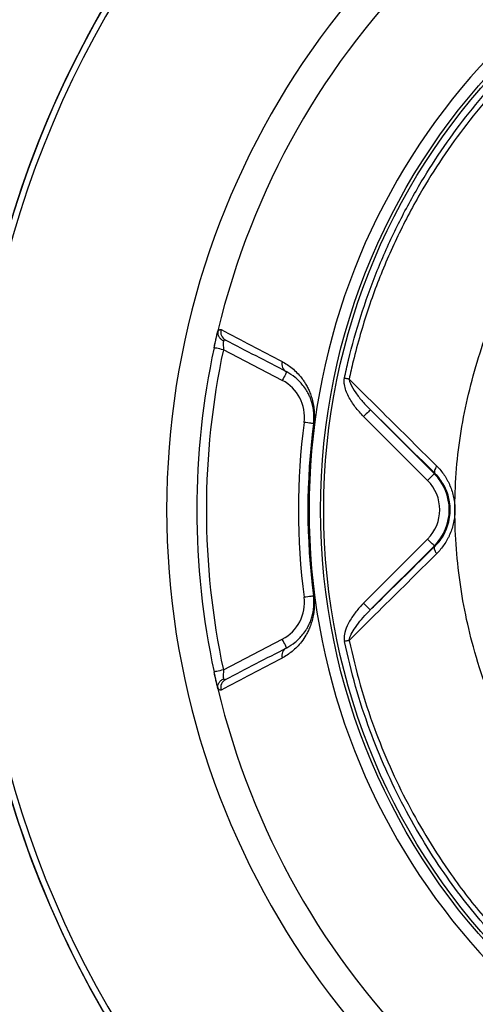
# Model space of a CAD drawing. Header units: millimetres. Extents: x 3239 to 9129, y 3304 to 9194.
# Tile 4 of 12: x 4689 to 5407, y 5470 to 7021. Entities that reach past the tile are written whole.
import ezdxf

# ---------------------------------------------------------------- set-up
doc = ezdxf.new("R2010")
doc.units = ezdxf.units.MM
doc.header["$LTSCALE"] = 5

msp = doc.modelspace()

# ---------------------------------------------------------------- linework, layer by layer
at = {"color": 7, "linetype": 'Continuous', "lineweight": 25}
for p, q in [((4995.8, 6504.4), (5001.8, 6530.9)), ((5103.2, 6452.9), (5010.4, 6501.2)), ((5242.1, 6406.6), (5342.9, 6305.8)), ((5332.3, 6295.2), (5231.5, 6396)), ((5343.7, 6306.6), (5342.9, 6305.8)), ((5231.4, 6102), (5332.3, 6202.9)), ((5342.9, 6192.3), (5242, 6091.4)), ((5343.7, 6191.5), (5342.9, 6192.3)), ((5010.4, 5996.9), (5103.2, 6045.2)), ((5001.4, 5968.7), (4995.8, 5993.8))]:
    msp.add_line(p, q, dxfattribs=at)
at = {"color": 7, "linetype": 'Continuous', "lineweight": 25, "flags": 128}
for points in [[(5010.4, 6501.2), (5007.6, 6501.8), (5004.8, 6502.4), (5002.3, 6503), (5000.1, 6503.4), (4998.2, 6503.8), (4996.9, 6504.1), (4996.1, 6504.3), (4995.8, 6504.4)], [(5110.2, 6466.2), (5110, 6466), (5109.6, 6465.2), (5109, 6464), (5108.1, 6462.3), (5107.1, 6460.3), (5105.9, 6458), (5104.6, 6455.5), (5103.2, 6452.9)], [(5208.6, 6454.8), (5207.8, 6455), (5206.9, 6455.2), (5206, 6455.3), (5205, 6455.5), (5204.1, 6455.7), (5203.1, 6455.9), (5202.2, 6456.2), (5201.2, 6456.4)], [(5242.1, 6406.6), (5241.9, 6406.3), (5241.3, 6405.7), (5240.3, 6404.7), (5239, 6403.4), (5237.4, 6401.8), (5235.5, 6400), (5233.6, 6398), (5231.5, 6396)], [(5152.5, 6384.8), (5152.3, 6384.9), (5151.4, 6385), (5150, 6385.1), (5148.2, 6385.4), (5145.9, 6385.7), (5143.4, 6386), (5140.6, 6386.4), (5137.7, 6386.8)], [(5152.9, 6384.8), (5152.8, 6384.8), (5152.8, 6384.8), (5152.7, 6384.8), (5152.6, 6384.8), (5152.6, 6384.8), (5152.6, 6384.8), (5152.5, 6384.8), (5152.5, 6384.8)], [(5346.7, 6317.9), (5345.5, 6316.1), (5344.5, 6314.4), (5343.7, 6312.7), (5343.2, 6311.2), (5342.9, 6309.8), (5342.9, 6308.5), (5343.2, 6307.5), (5343.7, 6306.6)], [(5342.9, 6305.8), (5342.7, 6305.6), (5342, 6305), (5341, 6304), (5339.7, 6302.6), (5338.1, 6301), (5336.3, 6299.2), (5334.3, 6297.3), (5332.3, 6295.2)], [(5342.9, 6192.3), (5342.7, 6192.5), (5342, 6193.2), (5341, 6194.2), (5339.7, 6195.5), (5338.1, 6197.1), (5336.3, 6198.9), (5334.3, 6200.9), (5332.3, 6202.9)], [(5346.7, 6180.3), (5345.5, 6182), (5344.5, 6183.7), (5343.7, 6185.4), (5343.2, 6187), (5342.9, 6188.4), (5342.9, 6189.6), (5343.2, 6190.7), (5343.7, 6191.5)], [(5152.5, 6113.3), (5152.3, 6113.3), (5151.4, 6113.2), (5150, 6113), (5148.2, 6112.7), (5145.9, 6112.4), (5143.4, 6112.1), (5140.6, 6111.7), (5137.7, 6111.4)], [(5152.9, 6113.4), (5152.8, 6113.4), (5152.8, 6113.3), (5152.7, 6113.3), (5152.6, 6113.3), (5152.6, 6113.3), (5152.6, 6113.3), (5152.5, 6113.3), (5152.5, 6113.3)], [(5242, 6091.4), (5241.8, 6091.7), (5241.1, 6092.3), (5240.2, 6093.3), (5238.8, 6094.6), (5237.2, 6096.2), (5235.4, 6098), (5233.4, 6100), (5231.4, 6102)], [(5110.2, 6031.9), (5110, 6032.2), (5109.6, 6032.9), (5109, 6034.2), (5108.1, 6035.8), (5107.1, 6037.8), (5105.9, 6040.1), (5104.6, 6042.6), (5103.2, 6045.2)], [(5208.6, 6043.4), (5207.8, 6043.2), (5206.9, 6043), (5206, 6042.8), (5205, 6042.6), (5204.1, 6042.4), (5203.1, 6042.2), (5202.1, 6042), (5201.2, 6041.8)], [(5010.4, 5996.9), (5007.6, 5996.3), (5004.8, 5995.7), (5002.3, 5995.2), (5000.1, 5994.7), (4998.2, 5994.3), (4996.9, 5994), (4996.1, 5993.8), (4995.8, 5993.8)]]:
    msp.add_lwpolyline(points, dxfattribs=at)
at = {"color": 7, "linetype": 'Continuous', "lineweight": 25}
for radius in [2945, 2500, 2470, 2467, 2375, 2346.9, 2328.7, 1020, 1015]:
    msp.add_circle((6183.6, 6249.1), radius, dxfattribs=at)
for centre, radius, start, end in [((6183.6, 6249.1), 1575, 273.774, 266.226), ((6183.6, 6249.1), 1575, 273.774, 157.5), ((6183.6, 6249.1), 1565, 273.8174, 266.1826), ((6183.6, 6249.1), 1262.6, 110.0275, 249.9725), ((6183.6, 6249.1), 1038.2, 100.4364, 259.5636), ((6183.6, 6249.1), 1215, 134.4148, 166.5874), ((6183.6, 6249.1), 1575, 157.5, 266.226), ((5020.8, 6529.3), 14.7, 165.0916, 241.9419), ((6183.6, 6249.1), 1215, 167.8701, 192.1299), ((6183.6, 6249.1), 1200, 167.8701, 192.1299), ((5117.1, 6479.2), 14.7, 166.4001, 241.9578), ((5073.2, 6395.3), 65, 352.5, 62.5), ((6183.6, 6249.1), 1055, 172.5, 187.5), ((6183.6, 6249.1), 1040, 172.5, 187.5), ((6183.6, 6249.1), 1039.6, 172.5, 187.5), ((5286.1, 6249.1), 80.3, 315, 45), ((5286.1, 6249.1), 65.3, 315, 45), ((5073.2, 6102.9), 65, 297.5, 7.5), ((5117.1, 6019), 14.7, 118.0422, 193.5999), ((5020.8, 5968.9), 14.7, 118.0581, 194.9084), ((6183.6, 6249.1), 1215, 193.4126, 225.5852)]:
    msp.add_arc(centre, radius, start, end, dxfattribs=at)
for points, knots in [([(5201.2, 6456.4), (5203.3, 6465.8), (5210.5, 6498.7), (5226.2, 6554.2), (5250.5, 6622), (5279.6, 6688), (5312.4, 6749.9), (5348.3, 6807.8), (5386.9, 6861.7), (5429, 6912.9), (5471.1, 6958.2), (5500.2, 6985.1), (5513, 6997.1)], [0, 0, 0, 0, 0.045792, 0.159051, 0.272601, 0.386151, 0.499411, 0.603676, 0.708167, 0.812658, 0.916924, 1, 1, 1, 1]), ([(5518.7, 6990.8), (5505.9, 6979), (5477, 6952.3), (5435.1, 6907.6), (5393.3, 6856.8), (5354.9, 6803.4), (5317.4, 6743.4), (5282.3, 6676.3), (5250.6, 6602.1), (5229.1, 6537.1), (5215.9, 6487.8), (5210.7, 6464.2), (5208.6, 6454.8)], [0, 0, 0, 0, 0.083038, 0.187289, 0.291768, 0.396247, 0.500498, 0.628504, 0.756721, 0.884727, 0.954198, 1, 1, 1, 1]), ([(4995.8, 6504.4), (4996.3, 6507), (4996.9, 6509.7), (4997.8, 6513.5), (4998.1, 6514.8), (4998.6, 6517.2), (4998.9, 6518.4), (4999.4, 6520.7), (4999.7, 6521.8), (5000.2, 6524), (5000.4, 6525), (5001.1, 6527.9), (5001.5, 6529.5), (5001.8, 6530.9)], [0, 0, 0, 0, 0.25, 0.25, 0.375, 0.375, 0.5, 0.5, 0.625, 0.625, 0.75, 0.75, 1, 1, 1, 1]), ([(5001.5, 6529), (5001.3, 6527.7), (5001.5, 6526.4), (5002.2, 6523.7), (5002.8, 6522.4), (5004, 6520.6), (5004.4, 6520), (5005.4, 6518.9), (5005.9, 6518.4), (5007.1, 6517.4), (5007.7, 6516.9), (5009, 6516), (5009.7, 6515.6), (5010.4, 6515.3)], [0, 0, 0, 0, 0.25, 0.25, 0.5, 0.5, 0.625, 0.625, 0.75, 0.75, 0.875, 0.875, 1, 1, 1, 1]), ([(5001.5, 6529), (5002, 6529.9), (5002.5, 6530.6), (5003.4, 6531.8), (5003.9, 6532.2), (5004.8, 6532.9), (5005.2, 6533.1), (5006, 6533.3), (5006.3, 6533.2), (5006.7, 6533)], [0, 0, 0, 0, 0.25, 0.25, 0.5, 0.5, 0.75, 0.75, 1, 1, 1, 1]), ([(5010.4, 6515.3), (5010.4, 6514.5), (5010.3, 6513.5), (5010.3, 6511.4), (5010.3, 6510.3), (5010.3, 6507.8), (5010.3, 6506.5), (5010.4, 6503.9), (5010.4, 6502.6), (5010.4, 6501.2)], [0, 0, 0, 0, 0.25, 0.25, 0.5, 0.5, 0.75, 0.75, 1, 1, 1, 1]), ([(5013.9, 6516.3), (5013.3, 6516.6), (5012.7, 6516.7), (5011.8, 6516.5), (5011.5, 6516.3), (5010.9, 6515.9), (5010.6, 6515.6), (5010.4, 6515.3)], [0, 0, 0, 0, 0.5, 0.5, 0.75, 0.75, 1, 1, 1, 1]), ([(5102.8, 6482.6), (5108.3, 6479.7), (5113.6, 6476.3), (5121.3, 6469.9), (5123.9, 6467.6), (5128.8, 6462.5), (5131.3, 6459.8), (5134.8, 6455.2), (5136, 6453.5), (5138.3, 6450.1), (5139.5, 6448.3), (5141.7, 6444.5), (5142.8, 6442.5), (5144.9, 6438.2), (5145.9, 6435.9), (5147.9, 6431), (5148.8, 6428.3), (5150.6, 6422.4), (5151.4, 6419.2), (5152.4, 6413.7), (5152.7, 6411.7), (5153.3, 6407.5), (5153.5, 6405.2), (5153.8, 6400.1), (5153.8, 6397.4), (5153.7, 6392.9), (5153.6, 6391.3), (5153.3, 6388.1), (5153.1, 6386.4), (5152.9, 6384.8)], [0, 0, 0, 0, 0.25, 0.25, 0.375, 0.375, 0.5, 0.5, 0.5625, 0.5625, 0.625, 0.625, 0.6875, 0.6875, 0.75, 0.75, 0.8125, 0.8125, 0.875, 0.875, 0.90625, 0.90625, 0.9375, 0.9375, 0.96875, 0.96875, 0.984375, 0.984375, 1, 1, 1, 1]), ([(5152.5, 6384.8), (5152.8, 6386.4), (5152.9, 6388), (5153.1, 6390.4), (5153.1, 6391.1), (5153.2, 6392.6), (5153.2, 6393.3), (5153.2, 6395.3), (5153.2, 6396.6), (5153.1, 6399), (5153.1, 6400.1), (5152.8, 6403.3), (5152.6, 6405.2), (5152.1, 6408.7), (5151.8, 6410.3), (5150.9, 6414.8), (5150.1, 6417.4), (5148.6, 6422.1), (5147.8, 6424.3), (5146.1, 6428.3), (5145.2, 6430.2), (5143.4, 6433.6), (5142.5, 6435.3), (5139.7, 6439.9), (5137.8, 6442.6), (5133.8, 6447.6), (5131.8, 6449.8), (5127.6, 6454), (5125.5, 6455.8), (5119.1, 6461), (5114.7, 6463.9), (5110.2, 6466.2)], [0, 0, 0, 0, 0.015625, 0.015625, 0.023438, 0.023438, 0.03125, 0.03125, 0.046875, 0.046875, 0.0625, 0.0625, 0.09375, 0.09375, 0.125, 0.125, 0.1875, 0.1875, 0.25, 0.25, 0.3125, 0.3125, 0.375, 0.375, 0.5, 0.5, 0.625, 0.625, 0.75, 0.75, 1, 1, 1, 1]), ([(5231.5, 6396), (5227, 6400.8), (5217.9, 6410.5), (5208.9, 6424.6), (5203.4, 6436.7), (5201.1, 6445.3), (5200.5, 6451.9), (5201, 6455.2), (5201.2, 6456.4)], [0, 0, 0, 0, 0.285937, 0.571278, 0.714364, 0.856925, 0.950824, 1, 1, 1, 1]), ([(5208.6, 6454.8), (5224.2, 6439.4), (5269.9, 6394.1), (5316.2, 6348.2), (5346.7, 6317.9)], [0, 0, 0, 0, 0.339249, 1, 1, 1, 1]), ([(5208.6, 6454.8), (5208.7, 6454), (5209.1, 6451.6), (5211.9, 6444.1), (5218.9, 6433), (5229.7, 6419.3), (5238, 6410.8), (5242.1, 6406.6)], [0, 0, 0, 0, 0.038624, 0.12056, 0.400424, 0.700095, 1, 1, 1, 1]), ([(5346.7, 6317.9), (5348.9, 6315.8), (5350.9, 6313.5), (5354.9, 6308.8), (5356.7, 6306.3), (5360.2, 6301.2), (5361.8, 6298.5), (5364.1, 6294.4), (5364.8, 6293), (5366.2, 6290.1), (5366.9, 6288.6), (5370, 6281.2), (5372, 6275), (5373.9, 6265.4), (5374.4, 6262.1), (5375.1, 6255.5), (5375.4, 6249), (5375.1, 6242.4), (5374.4, 6235.8), (5373.9, 6232.5), (5371.9, 6222.9), (5370, 6216.8), (5366.8, 6209.4), (5366.2, 6208), (5364.8, 6205.1), (5364, 6203.7), (5361.8, 6199.5), (5360.1, 6196.9), (5354.9, 6189.2), (5351, 6184.5), (5346.7, 6180.3)], [0, 0, 0, 0, 0.0625, 0.0625, 0.125, 0.125, 0.1875, 0.1875, 0.21875, 0.21875, 0.25, 0.25, 0.375, 0.375, 0.4375, 0.4375, 0.5, 0.5625, 0.5625, 0.625, 0.625, 0.75, 0.75, 0.78125, 0.78125, 0.8125, 0.8125, 0.875, 0.875, 1, 1, 1, 1]), ([(5343.7, 6191.5), (5346.5, 6194.5), (5352.2, 6200.5), (5359, 6211.4), (5364.2, 6223.7), (5367.3, 6236.4), (5368.2, 6249.3), (5367.3, 6261.2), (5364.7, 6272.6), (5360.6, 6283.2), (5355.1, 6293.1), (5349.3, 6300.9), (5345.3, 6305.1), (5343.7, 6306.6)], [0, 0, 0, 0, 0.102063, 0.206746, 0.307094, 0.411347, 0.500314, 0.59264, 0.676465, 0.762711, 0.852684, 0.944762, 1, 1, 1, 1]), ([(5242, 6091.4), (5245.4, 6094.8), (5279.1, 6127.9), (5313.1, 6161.4), (5343.7, 6191.5)], [0, 0, 0, 0, 0.100222, 1, 1, 1, 1]), ([(5346.7, 6180.3), (5316.1, 6149.9), (5269.9, 6104), (5224.1, 6058.7), (5208.6, 6043.4)], [0, 0, 0, 0, 0.66094, 1, 1, 1, 1]), ([(5152.9, 6113.4), (5153.1, 6111.7), (5153.3, 6110), (5153.6, 6106.8), (5153.7, 6105.1), (5153.8, 6102.1), (5153.8, 6100.7), (5153.7, 6097.9), (5153.7, 6096.5), (5153.5, 6092.7), (5153.3, 6090.5), (5152.8, 6087.3), (5152.7, 6086.2), (5152.4, 6084.2), (5152.2, 6083.3), (5151.3, 6078.7), (5150.5, 6075.5), (5148.8, 6069.6), (5147.8, 6067), (5145.8, 6062), (5144.8, 6059.7), (5142.7, 6055.4), (5141.6, 6053.4), (5138.3, 6047.8), (5136, 6044.4), (5131.2, 6038.3), (5128.8, 6035.5), (5123.8, 6030.5), (5121.3, 6028.2), (5113.6, 6021.9), (5108.3, 6018.4), (5102.8, 6015.5)], [0, 0, 0, 0, 0.015625, 0.015625, 0.03125, 0.03125, 0.046875, 0.046875, 0.0625, 0.0625, 0.09375, 0.09375, 0.109375, 0.109375, 0.125, 0.125, 0.1875, 0.1875, 0.25, 0.25, 0.3125, 0.3125, 0.375, 0.375, 0.5, 0.5, 0.625, 0.625, 0.75, 0.75, 1, 1, 1, 1]), ([(5110.2, 6031.9), (5114.7, 6034.3), (5119.1, 6037.1), (5125.5, 6042.3), (5127.6, 6044.1), (5131.7, 6048.3), (5133.8, 6050.5), (5137.7, 6055.5), (5139.7, 6058.2), (5142.5, 6062.8), (5143.4, 6064.4), (5145.2, 6067.9), (5146.1, 6069.7), (5147.8, 6073.7), (5148.6, 6075.9), (5150.1, 6080.6), (5150.8, 6083.2), (5151.8, 6087.7), (5152.1, 6089.3), (5152.6, 6092.8), (5152.8, 6094.7), (5153.1, 6097.9), (5153.1, 6099), (5153.2, 6101.5), (5153.2, 6102.7), (5153.2, 6104.8), (5153.2, 6105.5), (5153.1, 6107), (5153.1, 6107.7), (5153, 6109.3), (5152.9, 6110.1), (5152.7, 6111.7), (5152.6, 6112.5), (5152.5, 6113.3)], [0, 0, 0, 0, 0.25, 0.25, 0.375, 0.375, 0.5, 0.5, 0.625, 0.625, 0.6875, 0.6875, 0.75, 0.75, 0.8125, 0.8125, 0.875, 0.875, 0.90625, 0.90625, 0.9375, 0.9375, 0.953125, 0.953125, 0.96875, 0.96875, 0.976563, 0.976563, 0.984375, 0.984375, 0.992188, 0.992188, 1, 1, 1, 1]), ([(5231.4, 6102), (5230.3, 6100.9), (5225, 6095.5), (5216.3, 6085.1), (5207.2, 6070.7), (5201.8, 6057.3), (5200.3, 6047.6), (5201, 6043), (5201.2, 6041.8)], [0, 0, 0, 0, 0.0671984, 0.3269951, 0.5862951, 0.7971125, 0.9478511, 1, 1, 1, 1]), ([(5208.6, 6043.4), (5208.8, 6044.2), (5209.3, 6047.7), (5212.5, 6054.7), (5218.9, 6065), (5228, 6076.7), (5236.2, 6085.6), (5241, 6090.4), (5242, 6091.4)], [0, 0, 0, 0, 0.041043, 0.176424, 0.385402, 0.656962, 0.92872, 1, 1, 1, 1]), ([(5512.9, 5501.7), (5499.2, 5514.5), (5471.7, 5540), (5433.1, 5581.2), (5396.6, 5624.6), (5360.8, 5672.4), (5326.6, 5724.5), (5294.3, 5781.4), (5265.6, 5840.6), (5239.9, 5903.9), (5217.7, 5970.9), (5206.7, 6018.1), (5201.2, 6041.8)], [0, 0, 0, 0, 0.088677, 0.177354, 0.267166, 0.356979, 0.459493, 0.562006, 0.666289, 0.770572, 0.884985, 1, 1, 1, 1]), ([(5208.6, 6043.4), (5214.1, 6019.9), (5225, 5973.1), (5247, 5906.7), (5272.4, 5844.2), (5300.8, 5785.6), (5332.9, 5729), (5364.8, 5680.4), (5395.1, 5639.3), (5428, 5598.8), (5468.3, 5554), (5501.5, 5523), (5518.1, 5507.5)], [0, 0, 0, 0, 0.114719, 0.229438, 0.332727, 0.436237, 0.539746, 0.643034, 0.713194, 0.783353, 0.891677, 1, 1, 1, 1]), ([(5001.8, 5967.2), (5001.6, 5967.9), (5001.4, 5968.7), (5001, 5970.3), (5000.8, 5971.2), (5000.4, 5973.1), (5000.2, 5974.1), (4999.7, 5976.3), (4999.4, 5977.4), (4998.6, 5980.9), (4998.1, 5983.3), (4997.2, 5987.2), (4996.9, 5988.5), (4996.3, 5991.1), (4996.1, 5992.4), (4995.8, 5993.8)], [0, 0, 0, 0, 0.125, 0.125, 0.25, 0.25, 0.375, 0.375, 0.5, 0.5, 0.75, 0.75, 0.875, 0.875, 1, 1, 1, 1]), ([(5010.4, 5996.9), (5010.4, 5995.6), (5010.4, 5994.2), (5010.3, 5991.6), (5010.3, 5990.3), (5010.3, 5987.9), (5010.3, 5986.7), (5010.3, 5984.6), (5010.4, 5983.6), (5010.4, 5982.8)], [0, 0, 0, 0, 0.25, 0.25, 0.5, 0.5, 0.75, 0.75, 1, 1, 1, 1]), ([(5001.5, 5969.1), (5001.3, 5970.4), (5001.5, 5971.7), (5002.2, 5974.4), (5002.8, 5975.7), (5004, 5977.5), (5004.4, 5978.1), (5005.4, 5979.2), (5005.9, 5979.8), (5007.1, 5980.8), (5007.7, 5981.2), (5009, 5982.1), (5009.7, 5982.5), (5010.4, 5982.8)], [0, 0, 0, 0, 0.25, 0.25, 0.5, 0.5, 0.625, 0.625, 0.75, 0.75, 0.875, 0.875, 1, 1, 1, 1]), ([(5010.4, 5982.8), (5010.6, 5982.5), (5010.9, 5982.2), (5011.5, 5981.8), (5011.8, 5981.7), (5012.7, 5981.4), (5013.3, 5981.5), (5013.9, 5981.8)], [0, 0, 0, 0, 0.25, 0.25, 0.5, 0.5, 1, 1, 1, 1]), ([(5006.7, 5965.1), (5006, 5964.7), (5005.2, 5964.9), (5003.4, 5966.3), (5002.5, 5967.4), (5001.5, 5969.1)], [0, 0, 0, 0, 0.5, 0.5, 1, 1, 1, 1])]:
    msp.add_open_spline(points, degree=3, knots=knots, dxfattribs=at)
at = {"color": 8, "linetype": 'Continuous', "lineweight": 25}
msp.add_open_spline([(5691.2, 5602.2), (5679.7, 5611.1), (5649.9, 5634.4), (5606, 5677.2), (5559.4, 5729.5), (5517.9, 5785.2), (5481.6, 5843.7), (5450.4, 5904.6), (5424.3, 5967.8), (5404.4, 6030.1), (5390.1, 6091), (5380.7, 6150), (5375.6, 6209.7), (5374.8, 6269.4), (5378.5, 6328.9), (5386.9, 6387.9), (5399.8, 6446.1), (5416.6, 6503.4), (5437, 6559.5), (5461.7, 6616.6), (5491, 6674.6), (5525.5, 6732.8), (5563.7, 6788.7), (5605.7, 6841.8), (5651.5, 6892.7), (5685.2, 6923.9), (5702.3, 6939.8)], degree=3, knots=[0, 0, 0, 0, 0.02836, 0.074122, 0.119887, 0.165487, 0.210019, 0.254703, 0.299388, 0.34392, 0.382793, 0.421826, 0.460907, 0.499928, 0.538792, 0.577595, 0.616524, 0.655534, 0.694534, 0.733398, 0.777457, 0.821666, 0.865921, 0.910118, 0.954167, 1, 1, 1, 1], dxfattribs=at)
at = {"color": 7, "linetype": 'Continuous', "lineweight": 25}
for points in [[(5001.8, 6530.9), (5001.6, 6530.2), (5001.5, 6529.6), (5001.5, 6529)], [(5006.7, 6533), (5038.6, 6516.3), (5070.7, 6499.5), (5102.8, 6482.6)], [(5110.2, 6466.2), (5078, 6483), (5045.9, 6499.7), (5013.9, 6516.3)], [(5343.7, 6306.6), (5309.6, 6340.2), (5275.8, 6373.5), (5242.1, 6406.6)], [(5013.9, 5981.8), (5045.9, 5998.5), (5078, 6015.2), (5110.2, 6031.9)], [(5102.8, 6015.5), (5070.7, 5998.6), (5038.6, 5981.8), (5006.7, 5965.1)], [(5001.5, 5969.1), (5001.5, 5968.5), (5001.6, 5967.9), (5001.8, 5967.2)]]:
    msp.add_open_spline(points, degree=3, dxfattribs=at)

doc.saveas('drawing.dxf')
